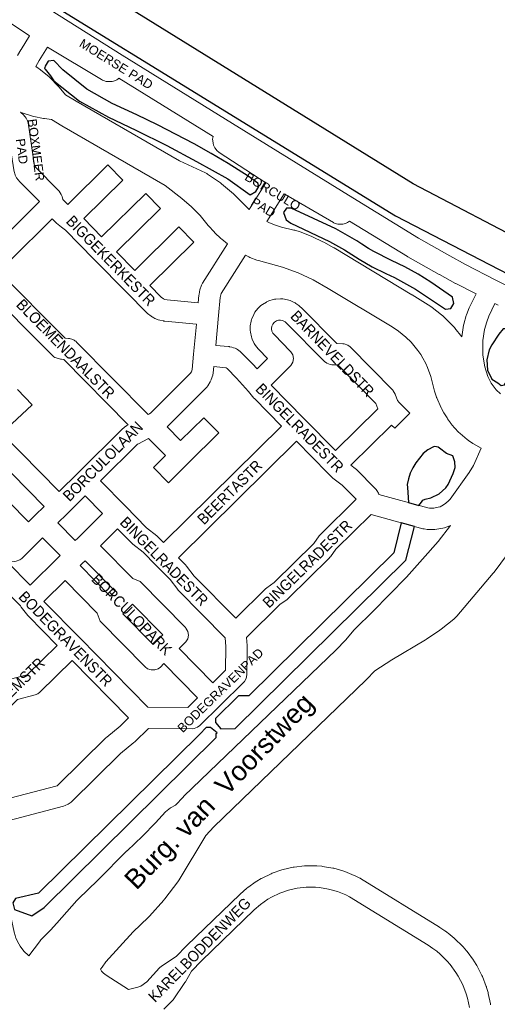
# Model space of a CAD drawing. Header units: metres. Extents: x 123817 to 142006, y 393105 to 406084.
# Tile 34 of 138: x 129700 to 130036, y 398911 to 399603. Entities that reach past the tile are written whole.
import ezdxf
from ezdxf.enums import TextEntityAlignment as Align

# ---------------------------------------------------------------- set-up
doc = ezdxf.new("R2010")
doc.units = ezdxf.units.M
doc.header["$MEASUREMENT"] = 0
doc.styles.add('Style-Arial', font='arial.ttf')

msp = doc.modelspace()

# ---------------------------------------------------------------- linework, layer by layer
at = {"flags": 128}
for points in [[(130076.37, 399407.53), (130081.57, 399425.18), (130083.26, 399431.9), (130074.03, 399436.42), (130071.33, 399437.89), (130062.95, 399442.45), (129976.88, 399487.32), (129648.17, 399690.79), (129476.97, 399796.76), (129226.14, 399952.03), (129217.38, 399937.93), (129212.65, 399930.32), (129217.87, 399926.01), (129465.35, 399772.77), (129481.55, 399763.28), (129498.74, 399752.64), (129545.31, 399722.48), (129550.25, 399720.22), (129586.88, 399697.09), (129964.53, 399464.76), (130070.58, 399409.93)], [(129862.37, 399479.69), (129866.14, 399481.94), (129868.45, 399485.57), (129867.75, 399487.82), (129860.76, 399492.83), (129846.88, 399501.68), (129834.9, 399508.68), (129822.9, 399515.39), (129797.09, 399528.72), (129782.6, 399535.75), (129765.08, 399543.82), (129747.25, 399553.82), (129730.49, 399567.4), (129724.07, 399574), (129720.26, 399573.61), (129718.05, 399570.09), (129717.75, 399569.1), (129717.66, 399568.44), (129717.97, 399567.86), (129721.8, 399563.22), (129724.05, 399559.66), (129742.29, 399545.37), (129762.53, 399534.11), (129781.73, 399525.13), (129803.65, 399514.29), (129824.49, 399503.11), (129846.52, 399490.85)], [(129999.7, 399399.36), (130003.41, 399399.71), (130005.64, 399403.21), (130004.7, 399407.66), (129989.48, 399418.11), (129985, 399420.98), (129980.46, 399423.75), (129975.85, 399426.4), (129971.16, 399428.91), (129961.58, 399433.52), (129949.26, 399439.79), (129945.57, 399441.91), (129940.77, 399444.93), (129937.26, 399447.33), (129922.62, 399455.61), (129906.74, 399463.06), (129891.12, 399470.14), (129887.72, 399470.27), (129885.62, 399467.26), (129887.5, 399462.01), (129890.82, 399459.58), (129918.05, 399446.89), (129928.63, 399440.97), (129939.04, 399434.47), (129948.2, 399429.11), (129957.71, 399424.42), (129963.88, 399421.48), (129978.59, 399413.35), (129992.55, 399403.97)], [(130038.81, 399345.56), (130041.18, 399345.95), (130046.49, 399355.11), (130047.92, 399359.85), (130052.19, 399373.1), (130052.29, 399378.15), (130049.68, 399381.41), (130046.54, 399383.85), (130043.83, 399385.42), (130040.15, 399385.48), (130037.2, 399381.59), (130032.39, 399374.22), (130030.52, 399370.61), (130028.71, 399363.64), (130029.12, 399356.45), (130032.36, 399350), (130036.46, 399347.37)], [(129980.87, 399261.29), (129982.7, 399263.67), (129983.84, 399264.89), (129985.28, 399265.76), (129989.41, 399266.68), (129995.29, 399269.35), (130000, 399273.76), (130001.45, 399275.93), (130005.17, 399283.7), (130006.37, 399287.98), (130006.22, 399291.96), (130004.86, 399296.06), (130000.49, 399297.78), (129995.49, 399301.54), (129994.45, 399302.14), (129993.31, 399302.49), (129992.11, 399302.63), (129991.22, 399302.5), (129987.24, 399300.44), (129984.04, 399297.74), (129981.28, 399294.61), (129978.78, 399291.27), (129976.64, 399287.71), (129974.91, 399283.93), (129973.63, 399279.98), (129972.8, 399275.91), (129972.87, 399273.84), (129973.64, 399263.28)], [(129968.6, 399249.11), (129963.29, 399228.05), (129861.23, 399127.5), (129854.13, 399127.5), (129837.98, 399111.57), (129837.84, 399108.62), (129841.71, 399104.16), (129851.76, 399104.38), (129971.87, 399222.71), (129977.76, 399246.58)], [(129695.39, 398981.93), (129696.47, 398977.27), (129708.61, 398972.89), (129717.26, 398978.77), (129838.41, 399098.19), (129838.45, 399100.89), (129838.96, 399101.4), (129834.25, 399105.09), (129831.42, 399105.1), (129826.81, 399100.56), (129713.3, 398988.67), (129697.1, 398984.96)]]:
    msp.add_lwpolyline(points, close=True, dxfattribs=at)
at = {"color": 191, "linetype": 'Continuous', "lineweight": 0, "flags": 128}
for points in [[(129249.68, 399886.63), (129304.56, 399855.45), (129338.1, 399836.99), (129400.96, 399804.19), (129464.73, 399772.16), (129464.99, 399772.02), (129481.21, 399763.06), (129481.33, 399762.99), (129481.59, 399762.83), (129545.28, 399722.46), (129545.29, 399722.46), (129545.32, 399722.43), (129683.3, 399633.73), (129772.16, 399577.8), (129849.75, 399529.8), (129934.38, 399477.48), (129980.67, 399449.09), (130002.66, 399436.67), (130013.87, 399430.62), (130034.53, 399419.97), (130042.08, 399416.12)], [(129698.68, 399577.62), (129700.86, 399581.51), (129701.06, 399581.84), (129707.09, 399591.44), (129673.98, 399613.38), (129672.75, 399614.39), (129672.07, 399615.09), (129671.69, 399615.51), (129670.52, 399617.44), (129669.88, 399618.97), (129669.75, 399619.29), (129669.3, 399621.6), (129669.28, 399622.43), (129669.27, 399622.69), (129669.62, 399624.69), (129543.66, 399705.67), (129540.04, 399699.77), (129536.57, 399693.56), (129533.26, 399687.22), (129526.39, 399673.07)], [(129711.51, 399569.82), (129713.86, 399574.02), (129719.78, 399583.43), (129757.59, 399560.68), (129757.71, 399560.61), (129758.41, 399560.26), (129759.17, 399559.92), (129760.92, 399559.38), (129761.76, 399559.28), (129763.42, 399559.18), (129765.18, 399559.28), (129766.08, 399559.5), (129766.88, 399559.74), (129768.42, 399560.41), (129768.52, 399560.47), (129769.24, 399560.9), (129769.98, 399561.51), (129836.19, 399520.55), (129835.87, 399518.73), (129835.94, 399517.67), (129836.18, 399515.98), (129836.56, 399514.47), (129837.44, 399512.76), (129838.42, 399511.36), (129838.84, 399510.81), (129840.51, 399509.33), (129873.37, 399488.08), (129861.65, 399469.41)], [(129700.65, 399537.79), (129702.92, 399535.72), (129703.61, 399535), (129703.97, 399534.53), (129704.71, 399533.5), (129705.65, 399531.71), (129706.02, 399530.27), (129710.62, 399500.02), (129710.77, 399499.55), (129710.9, 399499.37), (129727.49, 399482.55), (129727.9, 399482.1), (129728.64, 399481.04), (129729.4, 399479.75), (129729.95, 399478.55), (129730.38, 399476.41)], [(129714, 399474.87), (129699.84, 399489.22), (129699.43, 399489.67), (129699.14, 399490.05), (129697.98, 399491.62), (129696.98, 399493.5), (129696.9, 399493.71), (129696.18, 399495.91), (129695.88, 399497.14), (129691.52, 399525.81), (129681.61, 399534.84), (129680.68, 399535.64), (129671, 399535.7)], [(130011.1, 399379.87), (130012.43, 399387.93), (130012.62, 399388.8), (130014.33, 399394.7), (130014.49, 399395.18), (130014.53, 399395.28), (130016.36, 399400.09), (130016.63, 399400.71), (130021.15, 399409.99), (130006.93, 399417.32), (130006.8, 399417.38), (129995.46, 399423.51), (129995.34, 399423.58), (129973.17, 399436.1), (129973.11, 399436.13), (129972.94, 399436.24), (129932.25, 399461.19), (129931.47, 399460.56), (129930.7, 399460.18), (129929.22, 399459.53), (129927.53, 399459.02), (129926.56, 399458.92), (129925.74, 399458.88), (129924.11, 399458.99), (129923.91, 399459.03), (129923.11, 399459.19), (129920.86, 399460.04), (129920.84, 399460.06), (129886.15, 399480.24), (129873.98, 399460.84)], [(130038.4, 399339.64), (130035.31, 399342.54), (130031.82, 399347.16), (130029.4, 399351.91), (130027.42, 399358.78), (130026.04, 399366.94), (130025.85, 399377.12), (130027.16, 399385.05), (130028.66, 399390.24), (130030.26, 399394.44), (130034.5, 399403.14), (130035.74, 399402.51), (130036.72, 399402.1)], [(130024.7, 399301.47), (130019.29, 399289.31), (130016.38, 399284.38), (130002.93, 399265.8), (130002.03, 399264.72), (129999.7, 399262.6), (129997.03, 399260.94), (129995.83, 399260.41), (129994.59, 399259.99), (129991.5, 399259.4), (129988.36, 399259.39), (129987.22, 399259.54), (129952.76, 399269.03)], [(130003.17, 399247.26), (130001.61, 399246.56), (130000.96, 399246.31), (129998.9, 399245.61), (129997.9, 399245.35), (129993.63, 399244.53), (129993.53, 399244.52), (129992.26, 399244.4), (129987.91, 399244.38), (129986.88, 399244.45), (129984.72, 399244.74), (129984.41, 399244.79), (129983.72, 399244.94), (129947.33, 399254.97)], [(129859.74, 399168.56), (129860.13, 399162.87), (129860.15, 399162.35), (129860.14, 399162.28), (129859.94, 399142.22), (129859.49, 399139.73), (129858.18, 399137.47), (129857.7, 399136.95), (129841.15, 399120.63), (129841.15, 399120.63), (129841.15, 399120.63), (129826.81, 399106.49), (129825.29, 399105.34), (129822.84, 399104.45), (129821.48, 399104.33), (129790.65, 399104.57)], [(129844.73, 399168.2), (129845.14, 399162.14), (129844.97, 399145.46), (129835.97, 399136.59)], [(129825.29, 399126.06), (129818.49, 399119.36), (129790.31, 399119.57)]]:
    msp.add_lwpolyline(points, dxfattribs=at)
at = {"color": 40, "linetype": 'Continuous', "lineweight": 0, "flags": 128}
for points in [[(129711.51, 399569.82), (129713.1, 399568.75), (129713.87, 399568.17), (129720.51, 399562.7), (129721.22, 399562.05), (129727.3, 399555.96), (129727.89, 399555.32), (129727.95, 399555.25), (129732.31, 399549.95), (129739.93, 399545.41), (129812.59, 399503.45), (129830.87, 399494.99), (129831.67, 399494.58), (129832.34, 399494.15), (129841.33, 399487.96), (129842.06, 399487.41), (129850.44, 399480.42), (129851.12, 399479.81), (129858.72, 399472.18), (129861.65, 399469.41)], [(129846.32, 399445.13), (129842.23, 399448.44), (129841.62, 399448.98), (129837.43, 399452.99), (129836.86, 399453.57), (129833.01, 399457.91), (129832.82, 399458.13), (129832.81, 399458.14), (129827, 399465.1), (129820.94, 399471.27), (129814.29, 399477.02), (129802.39, 399486.25), (129729.87, 399528.13), (129729.75, 399528.19), (129722.39, 399532.58), (129717.66, 399533.16), (129717.15, 399533.24), (129716.79, 399533.31), (129710.07, 399534.75), (129709.21, 399534.98), (129702.65, 399537.01), (129701.81, 399537.31), (129700.65, 399537.79)], [(129873.98, 399460.84), (129875.76, 399459.93), (129879.97, 399458.19), (129884.32, 399456.82), (129892.94, 399454.86), (129893.67, 399454.67), (129897.36, 399453.53), (129898.06, 399453.29), (129905.55, 399450.37), (129906.19, 399450.09), (129913.46, 399446.65), (129914.08, 399446.33), (129921.09, 399442.38), (129921.19, 399442.33), (129921.34, 399442.24), (129976.11, 399409.35), (129976.24, 399409.27), (129989.31, 399401.17), (129990.27, 399400.49), (129996.96, 399395.15), (129997.74, 399394.46), (130005.53, 399386.8), (130006.17, 399386.1), (130006.36, 399385.87), (130011.1, 399379.87)], [(130024.7, 399301.47), (130019.41, 399304.6), (130018.95, 399304.89), (130015.82, 399306.99), (130015.02, 399307.58), (130009.91, 399311.79), (130008.91, 399312.74), (130006.18, 399315.7), (130005.88, 399316.05), (130005.77, 399316.18), (130003.54, 399318.93), (130003.18, 399319.4), (130001.13, 399322.27), (130000.79, 399322.77), (129998.91, 399325.76), (129998.61, 399326.27), (129996.91, 399329.36), (129996.64, 399329.9), (129995.13, 399333.09), (129994.89, 399333.64), (129993.57, 399336.91), (129993.45, 399337.23), (129993.37, 399337.47), (129992.23, 399340.85), (129992.04, 399341.51), (129989.35, 399351.88), (129987.03, 399358.2), (129985.74, 399361.04), (129983.77, 399364.76), (129982.24, 399367.3), (129980.28, 399370.14), (129975.43, 399376.11), (129971.75, 399379.66), (129966.71, 399383.73), (129962.13, 399386.76), (129917.13, 399413.77), (129906.67, 399419.79), (129896.03, 399424.73), (129885, 399428.75), (129868.13, 399433.34), (129867.06, 399433.69), (129862.13, 399435.66), (129861.35, 399436), (129859.03, 399437.17)], [(129776.72, 398920.96), (129760.88, 398931.01), (129759.05, 398932.46), (129757.73, 398933.95), (129756.92, 398935.26)]]:
    msp.add_lwpolyline(points, dxfattribs=at)
at = {"color": 9, "linetype": 'Continuous', "lineweight": 0, "flags": 128}
for points in [[(129730.38, 399476.41), (129733.96, 399472.88), (129762.07, 399500.66), (129772.61, 399490), (129745.22, 399462.91), (129757.78, 399450.19), (129788.75, 399480.62), (129799.26, 399469.92), (129768.32, 399439.52), (129781.19, 399426.49), (129812.1, 399457.09), (129822.65, 399446.43), (129791.73, 399415.82), (129799.66, 399407.79), (129801.31, 399406.49), (129801.73, 399406.26), (129802.25, 399406.07), (129803.94, 399405.73), (129825.76, 399403.65), (129826.25, 399409.05), (129826.31, 399409.54), (129826.61, 399411.46), (129826.94, 399412.77), (129828.09, 399416.04), (129828.12, 399416.13), (129828.83, 399417.58), (129846.32, 399445.13)], [(129683.06, 399444.3), (129714, 399474.87)], [(129693.25, 399433.28), (129722.98, 399462.65), (129725.48, 399460.18), (129726.05, 399459.67), (129729.61, 399456.82), (129732.23, 399454.72), (129752.36, 399434.33), (129775.79, 399410.61), (129775.79, 399410.61), (129775.79, 399410.61), (129789.31, 399396.92), (129789.99, 399396.31), (129792.55, 399394.29), (129793.45, 399393.68), (129793.7, 399393.54), (129795.14, 399392.78), (129795.98, 399392.4), (129797.51, 399391.82), (129798.69, 399391.48), (129801.37, 399390.95), (129801.54, 399390.91), (129802.13, 399390.83), (129824.39, 399388.71), (129822.48, 399367.71), (129821.41, 399356.72), (129820.92, 399355.19), (129820.13, 399353.91), (129792.27, 399326.31), (129791.33, 399325.62), (129790.47, 399325.18)], [(129859.03, 399437.17), (129841.96, 399410.27), (129841.33, 399408.46), (129841.17, 399407.45), (129840.01, 399394.78), (129838.09, 399373.8), (129846.94, 399373), (129847.57, 399372.91), (129847.72, 399372.88), (129849.28, 399372.58), (129850.62, 399372.18), (129851.76, 399371.72), (129852.7, 399371.26), (129853.36, 399370.83), (129855.33, 399369.4), (129856.27, 399368.6), (129863.6, 399361.17), (129863.92, 399360.82), (129867.07, 399357.19), (129874.54, 399364.56), (129868.32, 399370.87), (129867.91, 399371.32), (129867.8, 399371.46), (129865.98, 399373.74), (129865.07, 399375.2), (129863.66, 399378.16), (129863.39, 399378.81), (129863.09, 399379.89), (129862.44, 399383.1), (129862.29, 399384.46), (129862.26, 399386.1), (129862.26, 399386.23), (129862.37, 399387.47), (129862.91, 399390.7), (129863.26, 399392.02), (129863.43, 399392.45), (129864.73, 399395.45), (129865.66, 399397.02), (129867.65, 399399.62), (129867.86, 399399.88), (129868.58, 399400.63), (129869.8, 399401.73), (129870.89, 399402.54), (129873.68, 399404.26), (129873.86, 399404.37), (129875.34, 399405.02), (129878.46, 399406.01), (129879.43, 399406.25), (129880.25, 399406.35), (129883.52, 399406.56), (129885.3, 399406.46), (129885.34, 399406.45), (129888.56, 399405.87), (129890.3, 399405.33), (129893.29, 399403.98), (129893.96, 399403.64), (129894.48, 399403.3), (129895.83, 399402.37), (129896.55, 399401.8), (129897.77, 399400.71), (129898.11, 399400.39), (129923.15, 399375.1), (129927.43, 399374.97), (129928.51, 399374.86), (129930.96, 399373.97), (129932.55, 399372.74), (129962.57, 399342.26), (129962.97, 399341.82), (129964.28, 399339.56), (129964.29, 399339.52), (129965.93, 399334.94), (129967.19, 399333.66), (129974.62, 399326.14), (129963.94, 399315.6), (129961.78, 399317.79), (129933.2, 399289.58), (129936.24, 399287.35), (129937.14, 399286.57), (129950.27, 399273.23), (129950.67, 399272.79), (129950.91, 399272.5), (129951.45, 399271.78), (129952.51, 399269.82), (129952.68, 399269.32), (129952.76, 399269.03)], [(129790.47, 399325.18), (129740.43, 399375.9), (129739.53, 399376.68), (129739.02, 399377.05), (129738.34, 399377.5), (129736.69, 399378.2), (129735.96, 399378.42), (129735.16, 399378.6), (129734.55, 399378.68), (129732.07, 399378.91), (129684.57, 399426.4)], [(129728, 399271.17), (129741.02, 399284.01), (129772.76, 399315.31), (129773.18, 399315.69), (129774.07, 399316.44), (129775.17, 399317.21), (129775.44, 399317.36), (129776.54, 399317.94), (129731.17, 399363.93), (129729.59, 399364.08), (129728.98, 399364.16), (129728.93, 399364.17), (129727.31, 399364.47), (129724.92, 399365.35), (129724.22, 399365.8), (129723.71, 399366.18), (129722.86, 399366.91), (129673.89, 399415.87)], [(129922.31, 399299.91), (129900.29, 399322.24), (129876.98, 399345.89), (129890.42, 399359.14), (129890.9, 399359.66), (129892.2, 399361.92), (129892.65, 399364.48), (129892.2, 399367.05), (129890.9, 399369.3), (129890.49, 399369.75), (129879.28, 399381.12), (129878.25, 399382.41), (129877.61, 399383.76), (129877.28, 399385.4), (129877.27, 399385.66), (129877.55, 399387.31), (129878.12, 399388.63), (129879.14, 399389.95), (129879.34, 399390.13), (129880.76, 399391), (129882.13, 399391.44), (129883.56, 399391.53), (129884.98, 399391.27), (129886.5, 399390.59), (129886.9, 399390.31), (129887.61, 399389.67), (129914.59, 399362.42), (129916.18, 399361.2), (129918.62, 399360.31), (129919.7, 399360.2), (129923.97, 399360.07), (129950.72, 399332.91), (129952.03, 399329.24), (129922.31, 399299.91)], [(129801.37, 399235.2), (129884.34, 399317.05), (129865.26, 399336.41), (129864.94, 399336.76), (129860.98, 399341.32), (129860.98, 399341.32), (129852.75, 399350.81), (129846.02, 399357.62), (129845.44, 399358.05), (129845.19, 399358.09), (129836.69, 399358.86), (129836.26, 399354.47), (129835.94, 399352.9), (129834.93, 399349.75), (129834.83, 399349.47), (129834.17, 399348.11), (129832.44, 399345.29), (129831.8, 399344.4), (129831.33, 399343.89), (129803.77, 399316.59), (129813.35, 399306.87), (129829.63, 399322.92), (129840.17, 399312.24), (129818.54, 399290.92), (129818.54, 399290.92), (129804.72, 399277.29), (129794.18, 399287.97), (129802.67, 399296.34), (129790.74, 399308.44), (129783.13, 399304.46), (129783.09, 399304.43), (129756.89, 399278.59), (129774.44, 399260.8), (129789.37, 399245.66), (129796.62, 399239.94), (129797.33, 399239.31), (129801.37, 399235.2)], [(129698.66, 399342.86), (129708.91, 399331.9), (129687.65, 399312.01), (129728, 399271.17)], [(129649.3, 399307.51), (129706.31, 399249.78)], [(129706.31, 399249.78), (129711, 399254.4), (129711, 399254.4), (129711, 399254.4), (129717.32, 399260.63), (129671.56, 399306.95)], [(129852.09, 399182.09), (129872.95, 399202.64), (129873.87, 399203.42), (129879.11, 399207.14), (129906.96, 399234.6), (129910.92, 399239.96), (129911.21, 399240.33), (129911.68, 399240.85), (129936.75, 399265.59), (129926.88, 399275.62), (129921.29, 399279.72), (129920.39, 399280.5), (129916.9, 399284.04), (129894.87, 399306.37), (129811.88, 399224.51), (129816.95, 399219.36), (129817.35, 399218.92), (129817.57, 399218.64), (129822.9, 399211.64), (129852.09, 399182.09)], [(129739.17, 399236.57), (129740.99, 399238.36), (129740.99, 399238.36), (129740.99, 399238.36), (129758.49, 399255.61), (129746.21, 399268.06), (129733.2, 399255.22), (129726.88, 399248.99), (129739.17, 399236.57)], [(129947.33, 399254.97), (129922.64, 399230.58), (129918.68, 399225.21), (129918.39, 399224.85), (129917.91, 399224.33), (129889.21, 399196.03), (129888.28, 399195.25), (129883.04, 399191.54), (129859.74, 399168.56)], [(129844.73, 399168.2), (129811.89, 399201.44), (129811.48, 399201.89), (129811.26, 399202.17), (129805.92, 399209.18), (129795.94, 399219.33), (129786.97, 399228.45), (129779.71, 399234.17), (129779.01, 399234.79), (129769.02, 399244.93), (129756.86, 399232.94), (129779.6, 399209.88), (129784.95, 399207.75), (129816.69, 399175.45), (129817.09, 399175.01), (129818.39, 399172.76), (129818.85, 399170.19), (129818.39, 399167.63), (129817.09, 399165.37), (129816.6, 399164.84), (129812.35, 399160.67), (129835.97, 399136.59)], [(129707.41, 399205.27), (129691.78, 399221.12), (129697.53, 399222.03), (129697.66, 399222.05), (129700.11, 399222.94), (129701.62, 399224.09), (129711.51, 399233.84), (129711.51, 399233.84), (129711.51, 399233.84), (129716.2, 399238.46), (129728.49, 399226.04), (129726.89, 399224.46), (129726.89, 399224.46), (129726.89, 399224.46), (129707.41, 399205.27)], [(129763.82, 399197.52), (129742.74, 399219.03), (129744.37, 399220.63), (129744.37, 399220.63), (129744.37, 399220.63), (129746.17, 399222.41), (129767.32, 399200.96), (129763.82, 399197.52)], [(129692.8, 399138.95), (129705.27, 399142.17), (129726.44, 399162.94), (129706.28, 399183.38), (129705.88, 399183.83), (129705.74, 399183.99), (129701.19, 399189.75), (129700.6, 399190.81), (129673.55, 399218.24)], [(129825.29, 399126.06), (129801.64, 399150.17), (129799.08, 399147.66), (129797.58, 399146.52), (129795.13, 399145.63), (129792.52, 399145.63), (129790.08, 399146.52), (129788.49, 399147.74), (129756.65, 399179.93), (129754.54, 399185.55), (129732.06, 399208.5), (129717.12, 399193.78), (129717.25, 399193.62), (129742.4, 399168.12), (129790.31, 399119.57)], [(129793.91, 399163.6), (129796.49, 399166.13), (129796.49, 399166.13), (129796.49, 399166.13), (129800.73, 399170.29), (129779.5, 399191.89), (129772.61, 399185.13), (129793.91, 399163.6)], [(129676.83, 399051.28), (129668.18, 399091.25), (129668.11, 399091.54), (129667.47, 399094.02), (129667.41, 399094.24), (129698.5, 399124.93), (129710.96, 399128.14), (129712.84, 399128.91), (129714.34, 399130.05), (129736.97, 399152.27), (129776.77, 399111.94), (129770.8, 399106.05), (129761.35, 399098.39), (129760.82, 399097.91), (129726.72, 399064.4), (129726.44, 399064.27), (129676.83, 399051.28)], [(129790.65, 399104.57), (129781.08, 399095.12), (129780.53, 399094.63), (129771.07, 399086.96), (129736.32, 399052.8), (129734.81, 399051.66), (129734.24, 399051.36), (129732.18, 399050.4), (129730.9, 399049.93), (129680, 399036.6), (129696.28, 398961.25), (129696.85, 398959.06), (129697.49, 398957.17), (129699.42, 398953.05), (129700.4, 398951.47), (129703.1, 398947.99), (129706.22, 398945.03), (129706.55, 398944.8)], [(129776.72, 398920.96), (129783.12, 398922.67), (129785.3, 398923.4), (129789.53, 398926.45), (129798.58, 398936.29), (129799.94, 398937.45), (129810.25, 398944.33), (129817.45, 398951.72), (129817.62, 398951.89), (129854.9, 398987.84), (129855.17, 398988.09), (129859.92, 398992.24), (129860.53, 398992.73), (129866.41, 398996.87), (129866.94, 398997.21), (129870.04, 398999.03), (129870.08, 398999.05), (129870.59, 398999.32), (129877.07, 399002.43), (129877.84, 399002.75), (129884.63, 399005.12), (129885.43, 399005.35), (129892.44, 399006.95), (129892.81, 399007.02), (129893.26, 399007.09), (129900.4, 399007.9), (129901.24, 399007.95), (129908.43, 399007.97), (129909.05, 399007.94), (129912.64, 399007.65), (129913.25, 399007.58), (129920.35, 399006.4), (129920.42, 399006.39), (129921.16, 399006.22), (129928.08, 399004.26), (129928.87, 399003.99), (129935.52, 399001.27), (129936.09, 399001.01), (129939.3, 398999.38), (129939.65, 398999.19), (129939.83, 398999.08), (129995.42, 398964.83), (129995.62, 398964.69), (129999.28, 398962.27), (129999.63, 398962.02), (130002.63, 398959.78), (130002.95, 398959.53), (130005.82, 398957.12), (130006.27, 398956.72), (130011.62, 398951.47), (130012.03, 398951.03), (130014.49, 398948.2), (130014.57, 398948.1), (130014.86, 398947.73), (130019.31, 398941.69), (130019.64, 398941.19), (130021.62, 398938), (130021.91, 398937.48), (130025.34, 398930.81), (130025.67, 398930.08), (130028.37, 398923.09), (130028.42, 398922.95), (130028.56, 398922.52), (130029.63, 398918.92), (130029.77, 398918.34), (130031.32, 398911.01), (130031.45, 398910.22)], [(129801.58, 398907.26), (129807.14, 398912.82), (129807.58, 398913.3), (129808, 398913.85), (129816.41, 398926), (129816.72, 398926.49), (129821.09, 398933.95), (129828.11, 398941.17), (129865.18, 398976.92), (129869.5, 398980.69), (129874.8, 398984.43), (129877.36, 398985.93), (129883.18, 398988.72), (129889.18, 398990.82), (129895.38, 398992.23), (129901.69, 398992.95), (129908.15, 398992.97), (129911.11, 398992.73), (129917.48, 398991.67), (129923.59, 398989.94), (129929.57, 398987.5), (129932.23, 398986.15), (129987.44, 398952.12), (129990.81, 398949.89), (129993.48, 398947.89), (129995.97, 398945.81), (130000.9, 398940.97), (130002.96, 398938.59), (130007.05, 398933.04), (130008.71, 398930.36), (130011.82, 398924.31), (130014.26, 398917.97), (130015.16, 398914.95), (130016.56, 398908.3)]]:
    msp.add_lwpolyline(points, dxfattribs=at)
at = {"flags": 128}
msp.add_lwpolyline([(129649.3, 399307.51), (129706.31, 399249.78), (129711, 399254.4), (129717.32, 399260.63), (129671.56, 399306.95)], dxfattribs=at)
at = {"color": 1, "linetype": 'Continuous', "lineweight": 0, "flags": 128}
for points in [[(130003.17, 399247.26), (129994.43, 399235.97), (129983.58, 399223.42), (129972.14, 399210.9), (129948.32, 399186.54), (129936.32, 399174.74), (129935.52, 399173.88), (129929.23, 399166.65), (129922.71, 399159.81), (129815.68, 399056.82), (129815.12, 399056.25), (129809.78, 399050.54), (129806.74, 399048.93), (129806.25, 399048.66), (129802.77, 399045.89), (129795.61, 399038.21), (129786.48, 399028.92), (129775.77, 399018.61), (129775.57, 399018.41), (129755.09, 398997.94), (129741.24, 398984.49), (129740.43, 398983.64), (129726.25, 398967.55), (129721.72, 398962.8), (129715.07, 398955.85), (129714.43, 398955.13), (129713.98, 398954.56), (129706.55, 398944.8)], [(130057.36, 399246.05), (130033.83, 399214.34), (130033.28, 399213.64), (130033.24, 399213.6), (130007.76, 399183.44), (130005.51, 399181.27), (129996.52, 399174.29), (129995.74, 399173.72), (129986.32, 399167.33), (129985.55, 399166.84), (129961.97, 399152.85), (129950, 399144.96), (129944.2, 399138.87), (129943.74, 399138.42), (129836.76, 399035.47), (129831.06, 399029.37), (129812.33, 398998.17), (129811.37, 398996.76), (129802.13, 398984.71), (129801.72, 398984.2), (129801.43, 398983.86), (129791.33, 398972.52), (129790.57, 398971.73), (129779.98, 398961.47), (129760.78, 398940.49), (129758.04, 398936.78), (129756.92, 398935.26)]]:
    msp.add_lwpolyline(points, dxfattribs=at)

# ---------------------------------------------------------------- texts
at = {"color": 8, "style": 'Style-Arial'}
for s, rotation, p in [('MOERSE PAD', 328.25768, (129768.02, 399571.54)), ('BOXMEER', 277.40328, (129711.66, 399511.17)), ('PAD', 277.40328, (129701.71, 399510.21)), ('BORCULO', 329.16777, (129878.11, 399482.06)), ('PAD', 329.16777, (129871.54, 399470.84)), ('BODEGRAVENPAD', 44.21808, (129841.33, 399131.35))]:
    msp.add_text(s, height=6.3, rotation=rotation, dxfattribs=at).set_placement(p, align=Align.MIDDLE_CENTER)
at = {"color": 8, "style": 'Style-Arial', "width": 0.909091}
for s, rotation, p in [('BIGGEKERKESTR', 314.44092, (129764.25, 399433.3)), ('BLOEMENDAALSTR', 314.58672, (129732.44, 399371.38)), ('BARNEVELDSTR', 313.89795, (129920.14, 399368.06)), ('BINGELRADESTR', 314.55837, (129897.14, 399315.83)), ('BORCULOLAAN', 44.82576, (129758.65, 399292.3)), ('BEERTASTR', 44.74071, (129847.87, 399270.56)), ('BINGELRADESTR', 314.62731, (129801.72, 399222.09)), ('BINGELRADESTR', 44.33148, (129902.44, 399220.23)), ('BORCULOPARK', 314.46522, (129779.02, 399184.75)), ('BODEGRAVENSTR', 314.35983, (129732.41, 399167.56)), ('BEUSICHEMSTR', 44.43761, (129688.01, 399125.12)), ('KARELBODDENWEG', 45.55914, (129826.64, 398948.95))]:
    msp.add_text(s, height=7.7, rotation=rotation, dxfattribs=at).set_placement(p, align=Align.MIDDLE_CENTER)
at = {"style": 'Style-Arial'}
msp.add_text('Burg. van  Voorstweg', height=13.6, rotation=46.10641, dxfattribs=at).set_placement((129840.27, 399060.54), align=Align.MIDDLE_CENTER)

doc.saveas('drawing.dxf')
